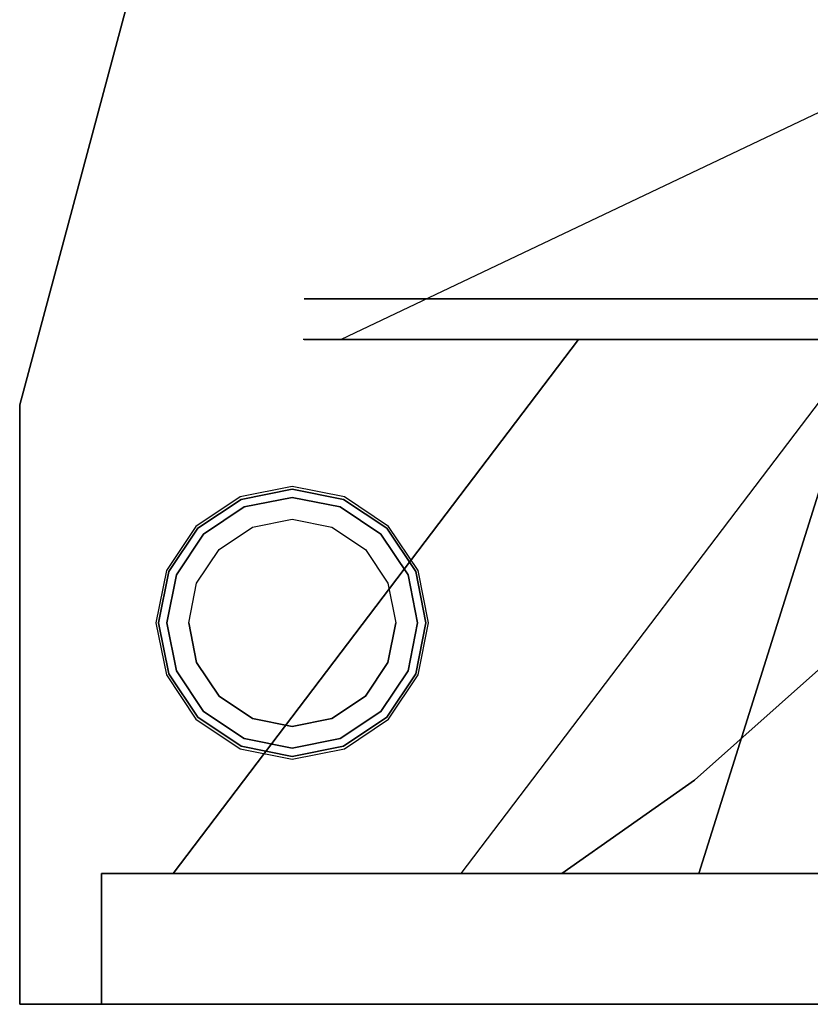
# Model space of a CAD drawing. Extents: x -215 to 215, y -1755 to 257.
# Tile 1 of 6: x -215 to -69, y -255 to -74. Entities that reach past the tile are written whole.
import ezdxf

# ---------------------------------------------------------------- set-up
doc = ezdxf.new("R2010")
doc.units = 0
doc.layers.get('0').update_dxf_attribs({"linetype": 'CONTINUOUS'})
doc.layers.add('KF_LINE_212_6_SPEAKDETAIL', color=250, linetype='CONTINUOUS')
doc.layers.add('KF_LINE_212_6_SPEAKER', color=253, linetype='CONTINUOUS')

# ---------------------------------------------------------------- blocks, each defined once
blk = doc.blocks.new('LINE_212-6')
at = {"layer": 'KF_LINE_212_6_SPEAKDETAIL', "color": 253}
for points, invisible_edges in [([(162, 507.5, 164.5), (163.75, 507.5, 173.3), (167.45, 503.5, 171.77), (166, 503.5, 164.5)], 10), ([(162, 507.5, 164.5), (162, 507.5, 176), (163.75, 507.5, 173.3), (162, 507.5, 164.5)], 11), ([(162, 507.5, 187.5), (173.5, 507.5, 187.5), (176.2, 507.5, 185.75), (168.74, 507.5, 180.76)], 11), ([(162, 507.5, 176), (162, 507.5, 187.5), (168.74, 507.5, 180.76), (163.75, 507.5, 173.3)], 11), ([(162, 507.5, 153), (162, 507.5, 141.5), (168.74, 507.5, 148.24), (163.75, 507.5, 155.7)], 11), ([(162, 507.5, 164.5), (162, 507.5, 153), (163.75, 507.5, 155.7), (162, 507.5, 164.5)], 11), ([(163.75, 507.5, 155.7), (162, 507.5, 164.5), (166, 503.5, 164.5), (167.45, 503.5, 157.23)], 10), ([(162, 507.5, 141.5), (173.5, 507.5, 141.5), (176.2, 507.5, 143.25), (168.74, 507.5, 148.24)], 11), ([(163.75, 507.5, 173.3), (168.74, 507.5, 180.76), (171.56, 503.5, 177.94), (167.45, 503.5, 171.77)], 10), ([(168.74, 507.5, 148.24), (163.75, 507.5, 155.7), (167.45, 503.5, 157.23), (171.56, 503.5, 151.06)], 10), ([(168.74, 507.5, 180.76), (176.2, 507.5, 185.75), (177.73, 503.5, 182.05), (171.56, 503.5, 177.94)], 10), ([(176.2, 507.5, 143.25), (168.74, 507.5, 148.24), (171.56, 503.5, 151.06), (177.73, 503.5, 146.95)], 10), ([(173.5, 507.5, 187.5), (185, 507.5, 187.5), (185, 507.5, 187.5), (176.2, 507.5, 185.75)], 11), ([(173.5, 507.5, 141.5), (185, 507.5, 141.5), (185, 507.5, 141.5), (176.2, 507.5, 143.25)], 11), ([(176.2, 507.5, 185.75), (185, 507.5, 187.5), (185, 503.5, 183.5), (177.73, 503.5, 182.05)], 10), ([(185, 507.5, 141.5), (176.2, 507.5, 143.25), (177.73, 503.5, 146.95), (185, 503.5, 145.5)], 10), ([(185, 507.5, 187.5), (193.8, 507.5, 185.75), (192.27, 503.5, 182.05), (185, 503.5, 183.5)], 10), ([(196.5, 507.5, 187.5), (185, 507.5, 187.5), (185, 507.5, 187.5), (193.8, 507.5, 185.75)], 11), ([(193.8, 507.5, 143.25), (185, 507.5, 141.5), (185, 503.5, 145.5), (192.27, 503.5, 146.95)], 10), ([(185, 507.5, 141.5), (196.5, 507.5, 141.5), (193.8, 507.5, 143.25), (185, 507.5, 141.5)], 11), ([(193.8, 507.5, 185.75), (201.26, 507.5, 180.76), (198.44, 503.5, 177.94), (192.27, 503.5, 182.05)], 10), ([(201.26, 507.5, 148.24), (193.8, 507.5, 143.25), (192.27, 503.5, 146.95), (198.44, 503.5, 151.06)], 10), ([(208, 507.5, 187.5), (196.5, 507.5, 187.5), (193.8, 507.5, 185.75), (201.26, 507.5, 180.76)], 11), ([(196.5, 507.5, 141.5), (208, 507.5, 141.5), (201.26, 507.5, 148.24), (193.8, 507.5, 143.25)], 11), ([(201.26, 507.5, 180.76), (206.25, 507.5, 173.3), (202.55, 503.5, 171.77), (198.44, 503.5, 177.94)], 10), ([(206.25, 507.5, 155.7), (201.26, 507.5, 148.24), (198.44, 503.5, 151.06), (202.55, 503.5, 157.23)], 10), ([(208, 507.5, 176), (208, 507.5, 187.5), (201.26, 507.5, 180.76), (206.25, 507.5, 173.3)], 11), ([(208, 507.5, 141.5), (208, 507.5, 153), (206.25, 507.5, 155.7), (201.26, 507.5, 148.24)], 11), ([(206.25, 507.5, 173.3), (208, 507.5, 164.5), (204, 503.5, 164.5), (202.55, 503.5, 171.77)], 10), ([(208, 507.5, 164.5), (206.25, 507.5, 155.7), (202.55, 503.5, 157.23), (204, 503.5, 164.5)], 10), ([(208, 507.5, 164.5), (208, 507.5, 176), (206.25, 507.5, 173.3), (208, 507.5, 164.5)], 11), ([(208, 507.5, 153), (208, 507.5, 164.5), (208, 507.5, 164.5), (206.25, 507.5, 155.7)], 11), ([(167.45, 503.5, 171.77), (166, 503.5, 164.5), (204, 503.5, 164.5), (202.55, 503.5, 171.77)], 10), ([(166, 503.5, 164.5), (167.45, 503.5, 157.23), (202.55, 503.5, 157.23), (204, 503.5, 164.5)], 10), ([(171.56, 503.5, 177.94), (167.45, 503.5, 171.77), (202.55, 503.5, 171.77), (198.44, 503.5, 177.94)], 10), ([(167.45, 503.5, 157.23), (171.56, 503.5, 151.06), (198.44, 503.5, 151.06), (202.55, 503.5, 157.23)], 10), ([(177.73, 503.5, 182.05), (171.56, 503.5, 177.94), (198.44, 503.5, 177.94), (192.27, 503.5, 182.05)], 10), ([(171.56, 503.5, 151.06), (177.73, 503.5, 146.95), (192.27, 503.5, 146.95), (198.44, 503.5, 151.06)], 10), ([(185, 503.5, 183.5), (177.73, 503.5, 182.05), (192.27, 503.5, 182.05), (185, 503.5, 183.5)], 10), ([(177.73, 503.5, 146.95), (185, 503.5, 145.5), (185, 503.5, 145.5), (192.27, 503.5, 146.95)], 10), ([(231, 492.5, -115.94), (231, 480, -115.94), (231, 480, 115.06), (231, 492.5, 115.06)], 5), ([(231, 480, 183.5), (231, 480, 134), (231, 492.5, 134), (231, 492.5, 183.5)], 10), ([(231, 472, 191.5), (231, 477.66, 189.16), (231, 480, 183.5), (231, 480, 199.5)], 12), ([(231, 472, 126), (231, 480, 115.06), (231, 480, 134), (231, 477.66, 128.34)], 3), ([(231, 472, 126), (231, 480, 115.06), (231, 248, 115.06), (231, 256, 126)], 5), ([(231, 480, 199.5), (231, 472, 191.5), (231, 256, 191.5), (231, 248, 199.5)], 5), ([(231, 256, 191.5), (231, 248, 199.5), (231, 248, 183.5), (231, 250.34, 189.16)], 3), ([(231, 248, 134), (231, 248, 115.06), (231, 256, 126), (231, 250.34, 128.34)], 3), ([(231, 248, -115.94), (231, 248, 115.06), (231, 235.5, 115.06), (231, 235.5, -115.94)], 10), ([(231, 248, 199.5), (231, 248, 183.5), (231, 235.5, 183.5), (231, 235.5, 199.5)], 11), ([(231, 248, 183.5), (231, 248, 134), (231, 235.5, 134), (231, 235.5, 183.5)], 10), ([(231, 248, 134), (231, 248, 115.06), (231, 235.5, 115.06), (231, 235.5, 134)], 11)]:
    blk.add_3dface(points, dxfattribs=dict(at, invisible_edges=invisible_edges))
at = {"layer": 'KF_LINE_212_6_SPEAKDETAIL'}
for points, invisible_edges in [([(231, 480, 115.06), (213.87, 443.36, 90.69), (213.87, 286.64, 90.69), (231, 248, 115.06)], 2), ([(231, 480, -115.94), (213.87, 443.36, -91.57), (213.87, 443.36, 90.69), (231, 480, 115.06)], 2), ([(213.87, 286.64, 90.69), (193.15, 305.56, 67.45), (193.15, 424.44, 67.45), (213.87, 443.36, 90.69)], 10), ([(213.87, 443.36, -91.57), (193.15, 424.44, -68.33), (193.15, 424.44, 67.45), (213.87, 443.36, 90.69)], 10), ([(213.87, 286.64, -91.57), (193.15, 305.56, -68.33), (193.15, 305.56, 67.45), (213.87, 286.64, 90.69)], 10), ([(231, 248, -115.94), (213.87, 286.64, -91.57), (213.87, 286.64, 90.69), (231, 248, 115.06)], 2), ([(231, 221.32, 89.9), (231, 235.5, 89.9), (231, 235.5, -89.9), (231, 221.32, -89.9)], 5), ([(231, 235.5, 199.5), (231, 173.11, 138.11), (231, 221.32, 89.9), (231, 235.5, 89.9)], 5), ([(231, 235.5, 199.5), (231, 173.11, 138.11), (231, 124.9, 186.32), (231, 124.9, 199.5)], 5), ([(125.56, 184.97, 62.12), (125.56, 169.97, 90.19), (133, 169.97, 90.19), (133, 184.97, 62.12)], 10), ([(133, 185.13, 62.19), (133, 170.11, 90.28), (133, 147, 59.12), (133, 147, 48.26)], 10), ([(133, 184.97, 62.12), (133, 169.97, 90.19), (133, 164.46, 86.42), (133, 178.83, 59.53)], 10), ([(77.19, 70.19, 14.58), (77.19, 66.67, 21.16), (133, 164.46, 86.42), (133, 178.83, 59.53)], 10), ([(125.56, 169.97, 90.19), (125.56, 149.78, 114.78), (133, 149.78, 114.78), (133, 169.97, 90.19)], 10), ([(133, 170.11, 90.28), (133, 149.9, 114.9), (133, 120.56, 85.56), (133, 147, 59.12)], 10), ([(133, 169.97, 90.19), (133, 149.78, 114.78), (133, 145.12, 109.99), (133, 164.46, 86.42)], 10), ([(77.19, 66.67, 21.16), (77.19, 61.93, 26.93), (133, 145.12, 109.99), (133, 164.46, 86.42)], 10), ([(125.56, 149.78, 114.78), (125.56, 125.19, 134.97), (133, 125.19, 134.97), (133, 149.78, 114.78)], 10), ([(133, 149.9, 114.9), (133, 125.28, 135.11), (133, 94.12, 112), (133, 120.56, 85.56)], 10), ([(133, 149.78, 114.78), (133, 125.19, 134.97), (133, 121.55, 129.33), (133, 145.12, 109.99)], 10), ([(77.19, 61.93, 26.93), (77.19, 56.16, 31.67), (133, 121.55, 129.33), (133, 145.12, 109.99)], 10), ([(125.56, 125.19, 134.97), (125.56, 97.12, 149.97), (133, 97.12, 149.97), (133, 125.19, 134.97)], 10), ([(133, 125.28, 135.11), (133, 97.19, 150.13), (133, 83.26, 112), (133, 94.12, 112)], 10), ([(133, 125.19, 134.97), (133, 97.12, 149.97), (133, 94.66, 143.7), (133, 121.55, 129.33)], 10), ([(231, 124.9, 186.32), (231, 124.9, 199.5), (231, -54.9, 199.5), (231, -54.9, 186.32)], 5), ([(77.19, 56.16, 31.67), (77.19, 49.58, 35.19), (133, 94.66, 143.7), (133, 121.55, 129.33)], 10), ([(125.56, 97.12, 149.97), (125.56, 66.67, 159.21), (133, 66.67, 159.21), (133, 97.12, 149.97)], 10), ([(133, 97.19, 150.13), (133, 66.7, 159.38), (133, 59.13, 112), (133, 83.26, 112)], 10), ([(133, 97.12, 149.97), (133, 66.67, 159.21), (133, 65.49, 152.55), (133, 94.66, 143.7)], 10), ([(77.19, 49.58, 35.19), (77.19, 42.43, 37.36), (133, 65.49, 152.55), (133, 94.66, 143.7)], 10), ([(77.19, 42.43, 37.36), (77.19, 35, 38.09), (133, 35.15, 155.54), (133, 65.49, 152.55)], 8), ([(125.56, 66.67, 159.21), (125.56, 35, 162.33), (133, 35, 162.33), (133, 66.67, 159.21)], 10), ([(133, 66.7, 159.38), (133, 35, 162.5), (133, 35, 112), (133, 59.13, 112)], 10), ([(133, 66.67, 159.21), (133, 35, 162.33), (133, 35.15, 155.54), (133, 65.49, 152.55)], 10), ([(77.19, 35, 38.09), (77.19, 27.57, 37.36), (133, 4.81, 152.55), (133, 35.15, 155.54)], 10), ([(125.56, 35, 162.33), (125.56, 3.33, 159.21), (133, 3.33, 159.21), (133, 35, 162.33)], 10), ([(133, 35, 162.33), (133, 3.33, 159.21), (133, 4.81, 152.55), (133, 35.15, 155.54)], 10), ([(133, 3.3, 159.38), (133, 35, 162.5), (133, 35, 112), (133, 10.87, 112)], 10), ([(77.19, 27.57, 37.36), (77.19, 20.42, 35.19), (133, -24.37, 143.7), (133, 4.81, 152.55)], 10), ([(77.19, 20.42, 35.19), (77.19, 13.84, 31.67), (133, -51.26, 129.33), (133, -24.37, 143.7)], 10), ([(77.19, 13.84, 31.67), (77.19, 8.07, 26.93), (133, -74.83, 109.99), (133, -51.26, 129.33)], 10), ([(133, -27.19, 150.13), (133, 3.3, 159.38), (133, 10.87, 112), (133, -13.26, 112)], 10), ([(77.19, 8.07, 26.93), (77.19, 3.33, 21.16), (133, -94.17, 86.42), (133, -74.83, 109.99)], 10), ([(133, 3.33, 159.21), (133, -27.12, 149.97), (133, -24.37, 143.7), (133, 4.81, 152.55)], 10), ([(77.19, 3.33, 21.16), (77.19, -0.19, 14.58), (133, -108.54, 59.53), (133, -94.17, 86.42)], 10), ([(125.56, 3.33, 159.21), (125.56, -27.12, 149.97), (133, -27.12, 149.97), (133, 3.33, 159.21)], 10), ([(133, -55.28, 135.11), (133, -27.19, 150.13), (133, -13.26, 112), (133, -24.12, 112)], 10), ([(133, -79.91, 114.9), (133, -55.28, 135.11), (133, -24.12, 112), (133, -50.56, 85.56)], 10), ([(133, -27.12, 149.97), (133, -55.19, 134.97), (133, -51.26, 129.33), (133, -24.37, 143.7)], 10), ([(125.56, -27.12, 149.97), (125.56, -55.19, 134.97), (133, -55.19, 134.97), (133, -27.12, 149.97)], 10), ([(133, -100.11, 90.28), (133, -79.91, 114.9), (133, -50.56, 85.56), (133, -77, 59.12)], 10), ([(133, -55.19, 134.97), (133, -79.78, 114.78), (133, -74.83, 109.99), (133, -51.26, 129.33)], 10), ([(125.56, -55.19, 134.97), (125.56, -79.78, 114.78), (133, -79.78, 114.78), (133, -55.19, 134.97)], 10), ([(231, -54.9, 186.32), (231, -54.9, 199.5), (231, -151.32, 199.5), (231, -151.32, 89.9)], 5), ([(133, -79.78, 114.78), (133, -99.97, 90.19), (133, -94.17, 86.42), (133, -74.83, 109.99)], 10), ([(133, -115.13, 62.19), (133, -100.11, 90.28), (133, -77, 59.12), (133, -77, 48.26)], 10), ([(125.56, -79.78, 114.78), (125.56, -99.97, 90.19), (133, -99.97, 90.19), (133, -79.78, 114.78)], 10), ([(133, -99.97, 90.19), (133, -114.97, 62.12), (133, -108.54, 59.53), (133, -94.17, 86.42)], 10), ([(125.56, -99.97, 90.19), (125.56, -114.97, 62.12), (133, -114.97, 62.12), (133, -99.97, 90.19)], 10), ([(125.56, -144.03, 62.12), (125.56, -159.03, 90.19), (133, -159.03, 90.19), (133, -144.03, 62.12)], 10), ([(133, -143.87, 62.19), (133, -158.89, 90.28), (133, -182, 59.12), (133, -182, 48.26)], 10), ([(133, -144.03, 62.12), (133, -159.03, 90.19), (133, -164.54, 86.42), (133, -150.17, 59.53)], 10), ([(77.19, -258.81, 14.58), (77.19, -262.33, 21.16), (133, -164.54, 86.42), (133, -150.17, 59.53)], 10), ([(231, -204.1, 186.32), (231, -204.1, 199.5), (231, -151.32, 199.5), (231, -151.32, 133.54)], 5), ([(133, -158.89, 90.28), (133, -179.1, 114.9), (133, -208.44, 85.56), (133, -182, 59.12)], 10), ([(125.56, -159.03, 90.19), (125.56, -179.22, 114.78), (133, -179.22, 114.78), (133, -159.03, 90.19)], 10), ([(133, -159.03, 90.19), (133, -179.22, 114.78), (133, -183.88, 109.99), (133, -164.54, 86.42)], 10), ([(77.19, -262.33, 21.16), (77.19, -267.07, 26.93), (133, -183.88, 109.99), (133, -164.54, 86.42)], 10), ([(125.56, -179.22, 114.78), (125.56, -203.81, 134.97), (133, -203.81, 134.97), (133, -179.22, 114.78)], 10), ([(133, -179.1, 114.9), (133, -203.72, 135.11), (133, -234.88, 112), (133, -208.44, 85.56)], 10), ([(133, -179.22, 114.78), (133, -203.81, 134.97), (133, -207.45, 129.33), (133, -183.88, 109.99)], 10), ([(77.19, -267.07, 26.93), (77.19, -272.84, 31.67), (133, -207.45, 129.33), (133, -183.88, 109.99)], 10), ([(125.56, -203.81, 134.97), (125.56, -231.88, 149.97), (133, -231.88, 149.97), (133, -203.81, 134.97)], 10), ([(133, -203.72, 135.11), (133, -231.81, 150.13), (133, -245.74, 112), (133, -234.88, 112)], 10), ([(133, -203.81, 134.97), (133, -231.88, 149.97), (133, -234.34, 143.7), (133, -207.45, 129.33)], 10), ([(231, -383.9, 186.32), (231, -383.9, 199.5), (231, -204.1, 199.5), (231, -204.1, 186.32)], 5), ([(77.19, -272.84, 31.67), (77.19, -279.42, 35.19), (133, -234.34, 143.7), (133, -207.45, 129.33)], 10), ([(125.56, -231.88, 149.97), (125.56, -262.33, 159.21), (133, -262.33, 159.21), (133, -231.88, 149.97)], 10), ([(133, -231.81, 150.13), (133, -262.3, 159.38), (133, -269.87, 112), (133, -245.74, 112)], 10), ([(133, -231.88, 149.97), (133, -262.33, 159.21), (133, -263.51, 152.55), (133, -234.34, 143.7)], 10), ([(77.19, -279.42, 35.19), (77.19, -286.57, 37.36), (133, -263.51, 152.55), (133, -234.34, 143.7)], 10), ([(77.19, -286.57, 37.36), (77.19, -294, 38.09), (133, -293.85, 155.54), (133, -263.51, 152.55)], 8), ([(125.56, -262.33, 159.21), (125.56, -294, 162.33), (133, -294, 162.33), (133, -262.33, 159.21)], 10), ([(133, -262.3, 159.38), (133, -294, 162.5), (133, -294, 112), (133, -269.87, 112)], 10), ([(133, -262.33, 159.21), (133, -294, 162.33), (133, -293.85, 155.54), (133, -263.51, 152.55)], 10), ([(77.19, -294, 38.09), (77.19, -301.43, 37.36), (133, -324.19, 152.55), (133, -293.85, 155.54)], 10), ([(125.56, -294, 162.33), (125.56, -325.67, 159.21), (133, -325.67, 159.21), (133, -294, 162.33)], 10), ([(133, -294, 162.33), (133, -325.67, 159.21), (133, -324.19, 152.55), (133, -293.85, 155.54)], 10), ([(133, -325.7, 159.38), (133, -294, 162.5), (133, -294, 112), (133, -318.13, 112)], 10), ([(77.19, -301.43, 37.36), (77.19, -308.58, 35.19), (133, -353.37, 143.7), (133, -324.19, 152.55)], 10), ([(77.19, -308.58, 35.19), (77.19, -315.16, 31.67), (133, -380.26, 129.33), (133, -353.37, 143.7)], 10), ([(77.19, -315.16, 31.67), (77.19, -320.93, 26.93), (133, -403.83, 109.99), (133, -380.26, 129.33)], 10), ([(133, -356.19, 150.13), (133, -325.7, 159.38), (133, -318.13, 112), (133, -342.26, 112)], 10), ([(77.19, -320.93, 26.93), (77.19, -325.67, 21.16), (133, -423.17, 86.42), (133, -403.83, 109.99)], 10), ([(133, -325.67, 159.21), (133, -356.12, 149.97), (133, -353.37, 143.7), (133, -324.19, 152.55)], 10), ([(77.19, -325.67, 21.16), (77.19, -329.19, 14.58), (133, -437.54, 59.53), (133, -423.17, 86.42)], 10), ([(125.56, -325.67, 159.21), (125.56, -356.12, 149.97), (133, -356.12, 149.97), (133, -325.67, 159.21)], 10), ([(133, -384.28, 135.11), (133, -356.19, 150.13), (133, -342.26, 112), (133, -353.12, 112)], 10), ([(133, -408.9, 114.9), (133, -384.28, 135.11), (133, -353.12, 112), (133, -379.56, 85.56)], 10), ([(133, -356.12, 149.97), (133, -384.19, 134.97), (133, -380.26, 129.33), (133, -353.37, 143.7)], 10), ([(125.56, -356.12, 149.97), (125.56, -384.19, 134.97), (133, -384.19, 134.97), (133, -356.12, 149.97)], 10), ([(133, -429.11, 90.28), (133, -408.9, 114.9), (133, -379.56, 85.56), (133, -406, 59.12)], 10), ([(133, -384.19, 134.97), (133, -408.78, 114.78), (133, -403.83, 109.99), (133, -380.26, 129.33)], 10), ([(125.56, -384.19, 134.97), (125.56, -408.78, 114.78), (133, -408.78, 114.78), (133, -384.19, 134.97)], 10), ([(231, -492.5, 199.5), (231, -432.11, 138.11), (231, -383.9, 186.32), (231, -383.9, 199.5)], 5), ([(133, -408.78, 114.78), (133, -428.97, 90.19), (133, -423.17, 86.42), (133, -403.83, 109.99)], 10), ([(133, -444.13, 62.19), (133, -429.11, 90.28), (133, -406, 59.12), (133, -406, 48.26)], 10), ([(125.56, -408.78, 114.78), (125.56, -428.97, 90.19), (133, -428.97, 90.19), (133, -408.78, 114.78)], 10), ([(133, -428.97, 90.19), (133, -443.97, 62.12), (133, -437.54, 59.53), (133, -423.17, 86.42)], 10), ([(125.56, -428.97, 90.19), (125.56, -443.97, 62.12), (133, -443.97, 62.12), (133, -428.97, 90.19)], 10), ([(231, -492.5, 199.5), (231, -432.11, 138.11), (231, -480.32, 89.9), (231, -492.5, 89.9)], 5), ([(231, -492.5, 89.9), (231, -492.5, -89.9), (231, -480.32, -89.9), (231, -480.32, 89.9)], 10)]:
    blk.add_3dface(points, dxfattribs=dict(at, invisible_edges=invisible_edges))
for points in [[(231, 221.32, 89.9), (231, 221.32, -89.9), (133, 147, -59.12), (133, 147, 59.12)], [(231, 221.32, 89.9), (133, 147, 59.12), (133, 94.12, 112), (231, 124.9, 186.32)], [(133, -24.12, 112), (231, -54.9, 186.32), (231, 124.9, 186.32), (133, 94.12, 112)], [(133, -77, 59.12), (231, -151.32, 89.9), (231, -54.9, 186.32), (133, -24.12, 112)], [(133, -77, -59.12), (231, -151.32, -89.9), (231, -151.32, 89.9), (133, -77, 59.12)], [(231, -151.32, 133.54), (133, -182, 59.12), (133, -182, -59.12), (231, -151.32, -133.54)], [(133, -234.88, 112), (231, -204.1, 186.32), (231, -151.32, 133.54), (133, -182, 59.12)], [(133, -353.12, 112), (231, -383.9, 186.32), (231, -204.1, 186.32), (133, -234.88, 112)], [(133, -406, 59.12), (231, -480.32, 89.9), (231, -383.9, 186.32), (133, -353.12, 112)], [(133, -406, -59.12), (231, -480.32, -89.9), (231, -480.32, 89.9), (133, -406, 59.12)]]:
    blk.add_3dface(points, dxfattribs=at)
at = {"layer": 'KF_LINE_212_6_SPEAKDETAIL', "color": 250}
for points, invisible_edges in [([(162.35, -512.38, 155.12), (161.9, -507.5, 154.93), (160, -507.5, 164.5), (160.48, -512.38, 164.5)], 5), ([(160.48, -512.38, 164.5), (160, -507.5, 164.5), (161.9, -507.5, 174.07), (162.35, -512.38, 173.88)], 5), ([(167.66, -512.38, 147.16), (167.32, -507.5, 146.82), (161.9, -507.5, 154.93), (162.35, -512.38, 155.12)], 5), ([(162.35, -512.38, 173.88), (161.9, -507.5, 174.07), (167.32, -507.5, 182.18), (167.66, -512.38, 181.84)], 5), ([(175.62, -512.38, 141.85), (175.43, -507.5, 141.4), (167.32, -507.5, 146.82), (167.66, -512.38, 147.16)], 5), ([(167.66, -512.38, 181.84), (167.32, -507.5, 182.18), (175.43, -507.5, 187.6), (175.62, -512.38, 187.15)], 5), ([(185, -512.38, 139.98), (185, -507.5, 139.5), (175.43, -507.5, 141.4), (175.62, -512.38, 141.85)], 5), ([(175.62, -512.38, 187.15), (175.43, -507.5, 187.6), (185, -507.5, 189.5), (185, -512.38, 189.02)], 5), ([(194.38, -512.38, 141.85), (194.57, -507.5, 141.4), (185, -507.5, 139.5), (185, -512.38, 139.98)], 5), ([(185, -512.38, 189.02), (185, -507.5, 189.5), (194.57, -507.5, 187.6), (194.38, -512.38, 187.15)], 5), ([(194.38, -512.38, 187.15), (194.57, -507.5, 187.6), (202.68, -507.5, 182.18), (202.34, -512.38, 181.84)], 5), ([(202.34, -512.38, 147.16), (202.68, -507.5, 146.82), (194.57, -507.5, 141.4), (194.38, -512.38, 141.85)], 5), ([(207.65, -512.38, 155.12), (208.1, -507.5, 154.93), (202.68, -507.5, 146.82), (202.34, -512.38, 147.16)], 5), ([(202.34, -512.38, 181.84), (202.68, -507.5, 182.18), (208.1, -507.5, 174.07), (207.65, -512.38, 173.88)], 5), ([(209.52, -512.38, 164.5), (210, -507.5, 164.5), (208.1, -507.5, 154.93), (207.65, -512.38, 155.12)], 5), ([(207.65, -512.38, 173.88), (208.1, -507.5, 174.07), (210, -507.5, 164.5), (209.52, -512.38, 164.5)], 5), ([(163.75, -517.55, 155.7), (162.35, -512.38, 155.12), (160.48, -512.38, 164.5), (162, -517.55, 164.5)], 5), ([(162, -517.55, 164.5), (160.48, -512.38, 164.5), (162.35, -512.38, 173.88), (163.75, -517.55, 173.3)], 5), ([(168.74, -517.55, 148.24), (167.66, -512.38, 147.16), (162.35, -512.38, 155.12), (163.75, -517.55, 155.7)], 5), ([(163.75, -517.55, 173.3), (162.35, -512.38, 173.88), (167.66, -512.38, 181.84), (168.74, -517.55, 180.76)], 5), ([(168.74, -517.55, 180.76), (167.66, -512.38, 181.84), (175.62, -512.38, 187.15), (176.2, -517.55, 185.75)], 5), ([(176.2, -517.55, 143.25), (175.62, -512.38, 141.85), (167.66, -512.38, 147.16), (168.74, -517.55, 148.24)], 5), ([(176.2, -517.55, 185.75), (175.62, -512.38, 187.15), (185, -512.38, 189.02), (185, -517.55, 187.5)], 5), ([(185, -517.55, 141.5), (185, -512.38, 139.98), (175.62, -512.38, 141.85), (176.2, -517.55, 143.25)], 5), ([(185, -517.55, 187.5), (185, -512.38, 189.02), (194.38, -512.38, 187.15), (193.8, -517.55, 185.75)], 5), ([(193.8, -517.55, 143.25), (194.38, -512.38, 141.85), (185, -512.38, 139.98), (185, -517.55, 141.5)], 5), ([(193.8, -517.55, 185.75), (194.38, -512.38, 187.15), (202.34, -512.38, 181.84), (201.26, -517.55, 180.76)], 5), ([(201.26, -517.55, 148.24), (202.34, -512.38, 147.16), (194.38, -512.38, 141.85), (193.8, -517.55, 143.25)], 5), ([(206.25, -517.55, 155.7), (207.65, -512.38, 155.12), (202.34, -512.38, 147.16), (201.26, -517.55, 148.24)], 5), ([(201.26, -517.55, 180.76), (202.34, -512.38, 181.84), (207.65, -512.38, 173.88), (206.25, -517.55, 173.3)], 5), ([(208, -517.55, 164.5), (209.52, -512.38, 164.5), (207.65, -512.38, 155.12), (206.25, -517.55, 155.7)], 5), ([(206.25, -517.55, 173.3), (207.65, -512.38, 173.88), (209.52, -512.38, 164.5), (208, -517.55, 164.5)], 5), ([(167.45, -521.55, 157.23), (163.75, -517.55, 155.7), (162, -517.55, 164.5), (166, -521.55, 164.5)], 5), ([(166, -521.55, 164.5), (162, -517.55, 164.5), (163.75, -517.55, 173.3), (167.45, -521.55, 171.77)], 5), ([(171.56, -521.55, 151.06), (168.74, -517.55, 148.24), (163.75, -517.55, 155.7), (167.45, -521.55, 157.23)], 5), ([(167.45, -521.55, 171.77), (163.75, -517.55, 173.3), (168.74, -517.55, 180.76), (171.56, -521.55, 177.94)], 5), ([(171.56, -521.55, 177.94), (168.74, -517.55, 180.76), (176.2, -517.55, 185.75), (177.73, -521.55, 182.05)], 5), ([(177.73, -521.55, 146.95), (176.2, -517.55, 143.25), (168.74, -517.55, 148.24), (171.56, -521.55, 151.06)], 5), ([(177.73, -521.55, 182.05), (176.2, -517.55, 185.75), (185, -517.55, 187.5), (185, -521.55, 183.5)], 5), ([(185, -521.55, 145.5), (185, -517.55, 141.5), (176.2, -517.55, 143.25), (177.73, -521.55, 146.95)], 5), ([(185, -521.55, 183.5), (185, -517.55, 187.5), (193.8, -517.55, 185.75), (192.27, -521.55, 182.05)], 5), ([(192.27, -521.55, 146.95), (193.8, -517.55, 143.25), (185, -517.55, 141.5), (185, -521.55, 145.5)], 5), ([(198.44, -521.55, 151.06), (201.26, -517.55, 148.24), (193.8, -517.55, 143.25), (192.27, -521.55, 146.95)], 5), ([(192.27, -521.55, 182.05), (193.8, -517.55, 185.75), (201.26, -517.55, 180.76), (198.44, -521.55, 177.94)], 5), ([(202.55, -521.55, 157.23), (206.25, -517.55, 155.7), (201.26, -517.55, 148.24), (198.44, -521.55, 151.06)], 5), ([(198.44, -521.55, 177.94), (201.26, -517.55, 180.76), (206.25, -517.55, 173.3), (202.55, -521.55, 171.77)], 5), ([(204, -521.55, 164.5), (208, -517.55, 164.5), (206.25, -517.55, 155.7), (202.55, -521.55, 157.23)], 5), ([(202.55, -521.55, 171.77), (206.25, -517.55, 173.3), (208, -517.55, 164.5), (204, -521.55, 164.5)], 5), ([(167.45, -521.55, 171.77), (166, -521.55, 164.5), (185, -521.55, 164.5), (185, -521.55, 169.25)], 14), ([(166, -521.55, 164.5), (167.45, -521.55, 157.23), (185, -521.55, 159.75), (185, -521.55, 164.5)], 14), ([(171.56, -521.55, 177.94), (167.45, -521.55, 171.77), (185, -521.55, 169.25), (185, -521.55, 174)], 14), ([(167.45, -521.55, 157.23), (171.56, -521.55, 151.06), (185, -521.55, 155), (185, -521.55, 159.75)], 14), ([(177.73, -521.55, 182.05), (171.56, -521.55, 177.94), (185, -521.55, 174), (185, -521.55, 178.75)], 14), ([(171.56, -521.55, 151.06), (177.73, -521.55, 146.95), (185, -521.55, 150.25), (185, -521.55, 155)], 14), ([(177.73, -521.55, 146.95), (185, -521.55, 145.5), (185, -521.55, 145.5), (185, -521.55, 150.25)], 14), ([(185, -521.55, 183.5), (177.73, -521.55, 182.05), (185, -521.55, 178.75), (185, -521.55, 183.5)], 14), ([(198.44, -521.55, 151.06), (192.27, -521.55, 146.95), (185, -521.55, 150.25), (185, -521.55, 155)], 14), ([(192.27, -521.55, 182.05), (198.44, -521.55, 177.94), (185, -521.55, 174), (185, -521.55, 178.75)], 14), ([(202.55, -521.55, 157.23), (198.44, -521.55, 151.06), (185, -521.55, 155), (185, -521.55, 159.75)], 14), ([(198.44, -521.55, 177.94), (202.55, -521.55, 171.77), (185, -521.55, 169.25), (185, -521.55, 174)], 14), ([(202.55, -521.55, 171.77), (204, -521.55, 164.5), (185, -521.55, 164.5), (185, -521.55, 169.25)], 14), ([(204, -521.55, 164.5), (202.55, -521.55, 157.23), (185, -521.55, 159.75), (185, -521.55, 164.5)], 14), ([(192.27, -521.55, 146.95), (185, -521.55, 145.5), (185, -521.55, 145.5), (185, -521.55, 150.25)], 14), ([(185, -521.55, 183.5), (192.27, -521.55, 182.05), (185, -521.55, 178.75), (185, -521.55, 183.5)], 14)]:
    blk.add_3dface(points, dxfattribs=dict(at, invisible_edges=invisible_edges))
at = {"layer": 'KF_LINE_212_6_SPEAKER'}
for points in [[(145, 507.5, 214.5), (145, -507.5, 214.5), (-255, -507.5, 107.32), (-255, 507.5, 107.32)], [(145, 507.5, 214.5), (255, 507.5, 214.5), (255, -507.5, 214.5), (145, -507.5, 214.5)], [(231, 492.5, -199.5), (255, 492.5, -199.5), (255, 492.5, 199.5), (231, 492.5, 199.5)], [(255, -492.5, 199.5), (231, -492.5, 199.5), (231, 492.5, 199.5), (255, 492.5, 199.5)], [(255, -492.5, -199.5), (231, -492.5, -199.5), (231, -492.5, 199.5), (255, -492.5, 199.5)], [(255, -492.5, 199.5), (255, -507.5, 214.5), (255, -507.5, -214.5), (255, -492.5, -199.5)]]:
    blk.add_3dface(points, dxfattribs=at)
for points, invisible_edges in [([(145, 507.5, 214.5), (56, 507.5, 155.9), (10, 507.5, 155.9), (4.39, 507.5, 176.82)], 7), ([(56, 507.5, 155.9), (145, 507.5, 214.5), (145, 507.5, -214.5), (56, 507.5, -155.9)], 15), ([(162, 507.5, -187.5), (162, 507.5, 187.5), (145, 507.5, 214.5), (145, 507.5, -214.5)], 15), ([(162, 507.5, 187.5), (208, 507.5, 187.5), (255, 507.5, 214.5), (145, 507.5, 214.5)], 11), ([(154.58, 507.5, 141.5), (217.43, 507.5, 141.5), (214.47, 507.5, -141.5), (151.29, 507.5, -141.5)], 15), ([(208, 507.5, -187.5), (208, 507.5, 187.5), (255, 507.5, 214.5), (255, 507.5, -214.5)], 11), ([(255, 507.5, -214.5), (255, 507.5, 214.5), (255, 492.5, 199.5), (255, 492.5, -199.5)], 10), ([(255, 507.5, 214.5), (255, 492.5, 199.5), (255, -492.5, 199.5), (255, -507.5, 214.5)], 5), ([(231, 480, 134), (231, 480, 115.06), (231, 492.5, 115.06), (231, 492.5, 134)], 11), ([(231, 480, 199.5), (231, 480, 183.5), (231, 492.5, 183.5), (231, 492.5, 199.5)], 11), ([(145, -507.5, 214.5), (56, -507.5, 155.9), (10, -507.5, 155.9), (10, -507.5, 178.33)], 7), ([(56, -507.5, 155.9), (145, -507.5, 214.5), (145, -507.5, -214.5), (56, -507.5, -155.9)], 15), ([(255, -507.5, -214.5), (255, -507.5, 214.5), (145, -507.5, 214.5), (145, -507.5, -214.5)], 4)]:
    blk.add_3dface(points, dxfattribs=dict(at, invisible_edges=invisible_edges))

msp = doc.modelspace()

# ---------------------------------------------------------------- block references
at = {"color": 1, "extrusion": (-1, 0, 0)}
msp.add_blockref('LINE_212-6', (0, 0), dxfattribs=at)

doc.saveas('drawing.dxf')
